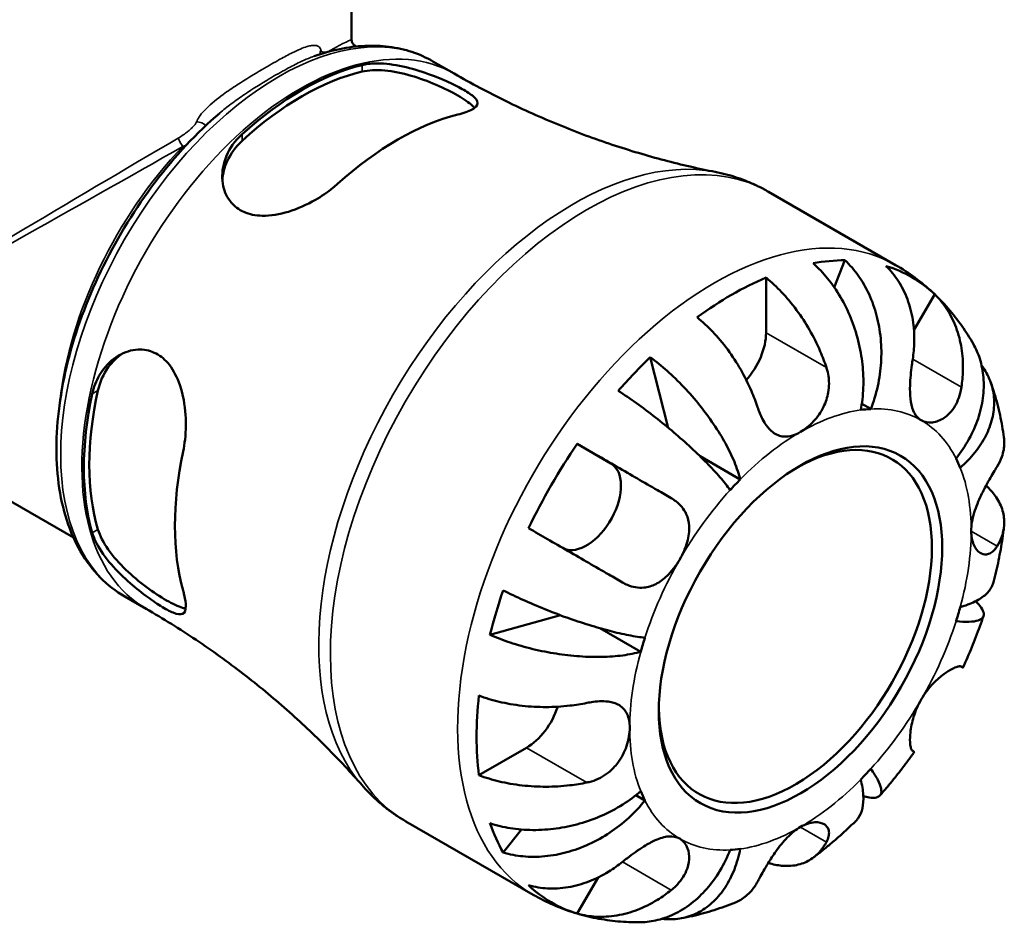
# Model space of a CAD drawing. Header units: millimetres. Extents: x 0 to 905, y -303 to 735.
# Tile 15 of 16: x 824 to 888, y 615 to 673. Entities that reach past the tile are written whole.
import ezdxf

# ---------------------------------------------------------------- set-up
doc = ezdxf.new("R2010")
doc.units = ezdxf.units.MM
doc.layers.add('Visible (ANSI)', color=7, linetype='Continuous', lineweight=50)
doc.layers.add('Visible Narrow (ANSI)', color=7, linetype='Continuous', lineweight=35)

msp = doc.modelspace()

# ---------------------------------------------------------------- linework, layer by layer
at = {"layer": 'Visible (ANSI)'}
for p, q in [((845.366, 671.862), (845.366, 681.506)), ((845.601, 671.454), (845.661, 671.42)), ((850.63, 670.457), (852.002, 669.667)), ((872.335, 662.025), (880.571, 657.283)), ((877.29, 657.595), (876.598, 655.84)), ((872.185, 656.467), (872.185, 652.909)), ((883.096, 655.391), (881.758, 653.074)), ((805.582, 652.196), (827.367, 639.651)), ((864.687, 651.325), (865.86, 646.755)), ((878.965, 647.972), (878.381, 648.308)), ((859.969, 645.715), (862.145, 644.452)), ((870.513, 643.418), (867.915, 644.914)), ((830.694, 635.837), (832.065, 635.047)), ((858.886, 634.629), (854.317, 633.364)), ((864.074, 632.267), (861.424, 633.793)), ((856.681, 626.056), (853.604, 624.284)), ((864.345, 622.651), (863.76, 622.988)), ((848.881, 621.296), (857.116, 616.553)), ((856.352, 620.769), (855.171, 619.284)), ((861.319, 617.673), (859.969, 615.334))]:
    msp.add_line(p, q, dxfattribs=at)
for centre, major_axis, start_param, end_param in [((842.163, 652.283), (9.968, 17.31), 0.504519, 1.06241), ((842.163, 652.283), (9.719, 16.877), 0.497156, 1.069773), ((848.35, 648.72), (-10.178, -17.675), 3.652018, 4.198096), ((869.957, 636.277), (11.648, 20.227), 0.323106, 0.458424), ((869.957, 636.277), (11.648, 20.227), 6.145882, 6.416621), ((869.957, 636.277), (11.648, 20.227), 0.648095, 0.918834), ((869.957, 651.626), (-1.572, -2.73), 1.224104, 2.354261), ((869.957, 636.277), (11.648, 20.227), 1.108505, 1.243823), ((842.163, 652.283), (9.968, 17.31), 2.075316, 2.633206), ((842.163, 652.283), (9.719, 16.877), 2.067952, 2.64057), ((874.412, 633.711), (7.797, 13.54), 0.35876, 0.422771), ((874.08, 633.903), (6.238, 10.832), 2.372816, 7.051962), ((869.957, 636.277), (11.648, 20.227), 1.433493, 1.704232), ((848.35, 648.72), (-10.178, -17.675), 5.222815, 5.768892), ((860.57, 641.724), (1.572, 2.73), 3.205785, 6.281252), ((874.412, 633.711), (7.797, 13.54), 5.856547, 5.920558), ((874.412, 633.711), (-7.797, -13.54), 4.285751, 4.349762), ((869.957, 636.277), (11.648, 20.227), 1.893903, 2.029221), ((874.412, 633.711), (7.797, 13.54), 5.071149, 5.13516), ((874.412, 633.711), (-7.797, -13.54), 5.071149, 5.13516), ((869.957, 636.277), (11.648, 20.227), 2.218891, 2.48963), ((856.681, 628.632), (-1.572, -2.73), 0.783464, 1.920899), ((874.412, 633.711), (7.797, 13.54), 4.285751, 4.349762), ((874.412, 633.711), (-7.797, -13.54), 5.856547, 5.920558), ((869.957, 636.277), (-11.648, -20.227), 5.820894, 5.956212), ((874.412, 633.711), (-7.797, -13.54), 0.35876, 0.422771), ((869.957, 636.277), (-11.648, -20.227), 6.145882, 6.416621)]:
    msp.add_ellipse(centre, major_axis=major_axis, ratio=0.578093, start_param=start_param, end_param=end_param, dxfattribs=at)
msp.add_ellipse((874.412, 633.711), major_axis=(-6.472, -11.24), ratio=0.578093, dxfattribs=at)
for points, knots in [([(845.366, 671.862), (845.366, 671.834), (845.368, 671.804), (845.38, 671.741), (845.39, 671.707), (845.419, 671.642), (845.437, 671.61), (845.48, 671.553), (845.504, 671.527), (845.553, 671.485), (845.578, 671.468), (845.601, 671.454)], [-0.785398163, -0.785398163, -0.785398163, -0.785398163, -0.785011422, -0.785011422, -0.78462468, -0.78462468, -0.784237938, -0.784237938, -0.783851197, -0.783851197, -0.783464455, -0.783464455, -0.783464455, -0.783464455]), ([(850.63, 670.457), (850.199, 670.705), (849.743, 670.909), (848.791, 671.224), (848.295, 671.336), (847.276, 671.467), (846.752, 671.487), (845.685, 671.437), (845.142, 671.367), (844.045, 671.143), (843.49, 670.989), (842.933, 670.794)], [5.4997209, 5.4997209, 5.4997209, 5.4997209, 5.6178169, 5.6178169, 5.735913, 5.735913, 5.8540091, 5.8540091, 5.9721052, 5.9721052, 6.0902013, 6.0902013, 6.0902013, 6.0902013]), ([(843.343, 670.946), (843.343, 670.946), (843.345, 670.94), (843.349, 670.933), (843.349, 670.933), (843.349, 670.932)], [0.0033944, 0.0033944, 0.0033944, 0.0033944, 0.02229295, 0.02229295, 0.02345992, 0.02345992, 0.02345992, 0.02345992]), ([(846.052, 670.221), (846.132, 670.241), (846.215, 670.258), (846.644, 670.329), (847.028, 670.341), (847.967, 670.276), (848.535, 670.172), (849.655, 669.878), (850.204, 669.694), (851.157, 669.325), (851.559, 669.151), (852.274, 668.808), (852.577, 668.647), (853.113, 668.315), (853.313, 668.155), (853.552, 667.836), (853.552, 667.684), (853.309, 667.408), (853.081, 667.283), (852.598, 667.114), (852.428, 667.064), (852.239, 667.016)], [-1.525665, -1.525665, -1.525665, -1.525665, -1.490267, -1.490267, -1.348532, -1.348532, -1.166261, -1.166261, -0.994331, -0.994331, -0.853709, -0.853709, -0.716119, -0.716119, -0.551603, -0.551603, -0.354907, -0.354907, -0.169128, -0.169128, -0.085551, -0.085551, -0.085551, -0.085551]), ([(846.052, 669.796), (846.454, 669.89), (846.959, 669.917), (848.058, 669.817), (848.652, 669.691), (849.735, 669.377), (850.301, 669.171), (851.357, 668.717), (851.848, 668.47), (852.63, 668.02), (852.963, 667.792), (853.236, 667.54), (853.282, 667.492), (853.322, 667.446)], [0.6660838, 0.6660838, 0.6660838, 0.6660838, 0.8440079, 0.8440079, 1.021932, 1.021932, 1.1878912, 1.1878912, 1.3538504, 1.3538504, 1.5198097, 1.5198097, 1.55929, 1.55929, 1.55929, 1.55929]), ([(852.002, 669.667), (853.103, 669.033), (854.225, 668.436), (856.493, 667.326), (857.639, 666.813), (859.934, 665.874), (861.084, 665.449), (863.365, 664.688), (864.497, 664.352), (866.726, 663.766), (867.822, 663.516), (868.893, 663.306)], [5.4997209, 5.4997209, 5.4997209, 5.4997209, 5.5386927, 5.5386927, 5.5776646, 5.5776646, 5.6166365, 5.6166365, 5.6556084, 5.6556084, 5.6945802, 5.6945802, 5.6945802, 5.6945802]), ([(836.827, 667.114), (835.345, 665.838), (833.934, 664.324), (831.389, 660.976), (830.256, 659.144), (828.373, 655.343), (827.624, 653.373), (826.587, 649.483), (826.3, 647.563), (826.231, 643.955), (826.451, 642.267), (827.404, 639.325), (828.13, 638.061), (829.572, 636.591), (830.109, 636.173), (830.694, 635.837)], [0.241704, 0.241704, 0.241704, 0.241704, 0.569207, 0.569207, 0.895477, 0.895477, 1.221541, 1.221541, 1.548562, 1.548562, 1.876547, 1.876547, 2.19801, 2.19801, 2.358128, 2.358128, 2.358128, 2.358128]), ([(844.461, 662.537), (844.363, 662.45), (844.262, 662.363), (843.81, 661.999), (843.426, 661.737), (842.464, 661.184), (841.87, 660.917), (840.7, 660.558), (840.125, 660.459), (839.153, 660.482), (838.752, 660.561), (838.067, 660.866), (837.787, 661.075), (837.315, 661.636), (837.147, 661.993), (836.96, 662.829), (836.971, 663.313), (837.208, 664.293), (837.447, 664.786), (837.935, 665.409), (838.096, 665.582), (838.274, 665.742)], [-1.536164, -1.536164, -1.536164, -1.536164, -1.493155, -1.493155, -1.351935, -1.351935, -1.159433, -1.159433, -0.974762, -0.974762, -0.82867, -0.82867, -0.693053, -0.693053, -0.540165, -0.540165, -0.362729, -0.362729, -0.174354, -0.174354, -0.095807, -0.095807, -0.095807, -0.095807]), ([(837.001, 662.785), (837.03, 663.182), (837.133, 663.599), (837.531, 664.488), (837.871, 664.948), (838.274, 665.317)], [0.3675589, 0.3675589, 0.3675589, 0.3675589, 0.5098425, 0.5098425, 0.6877666, 0.6877666, 0.6877666, 0.6877666]), ([(872.335, 662.025), (872.122, 662.148), (871.904, 662.264), (871.46, 662.481), (871.235, 662.582), (870.779, 662.769), (870.548, 662.854), (870.082, 663.01), (869.846, 663.08), (869.372, 663.205), (869.133, 663.259), (868.893, 663.306)], [5.4997209, 5.4997209, 5.4997209, 5.4997209, 5.5386927, 5.5386927, 5.5776646, 5.5776646, 5.6166365, 5.6166365, 5.6556084, 5.6556084, 5.6945802, 5.6945802, 5.6945802, 5.6945802]), ([(877.29, 657.595), (877.61, 657.295), (877.903, 656.952), (878.397, 656.257), (878.642, 655.839), (879.053, 654.943), (879.22, 654.465), (879.459, 653.558), (879.553, 653.045), (879.653, 651.999), (879.658, 651.467), (879.598, 650.493), (879.527, 649.962), (879.298, 648.924), (879.14, 648.418), (878.965, 647.972)], [0.149402, 0.149402, 0.149402, 0.149402, 0.29125, 0.29125, 0.437065, 0.437065, 0.58288, 0.58288, 0.729035, 0.729035, 0.87519, 0.87519, 1.021915, 1.021915, 1.168639, 1.168639, 1.168639, 1.168639]), ([(878.311, 647.909), (878.398, 648.346), (878.459, 648.843), (878.497, 649.862), (878.475, 650.384), (878.371, 651.342), (878.28, 651.866), (878.02, 652.896), (877.851, 653.402), (877.486, 654.297), (877.258, 654.769), (876.739, 655.655), (876.449, 656.068), (875.888, 656.757), (875.567, 657.097), (875.228, 657.395)], [3.513394, 3.513394, 3.513394, 3.513394, 3.660118, 3.660118, 3.806842, 3.806842, 3.952998, 3.952998, 4.099153, 4.099153, 4.244968, 4.244968, 4.390783, 4.390783, 4.532631, 4.532631, 4.532631, 4.532631]), ([(881.675, 651.202), (881.729, 651.554), (881.764, 651.923), (881.788, 652.794), (881.753, 653.292), (881.612, 654.172), (881.495, 654.636), (881.168, 655.506), (880.959, 655.914), (880.518, 656.591), (880.249, 656.926), (879.946, 657.22)], [3.8923951, 3.8923951, 3.8923951, 3.8923951, 3.9983109, 3.9983109, 4.1454192, 4.1454192, 4.2913159, 4.2913159, 4.4372126, 4.4372126, 4.5782477, 4.5782477, 4.5782477, 4.5782477]), ([(885.603, 652.159), (885.374, 652.563), (885.124, 652.961), (884.579, 653.736), (884.284, 654.114), (883.651, 654.843), (883.312, 655.194), (882.593, 655.86), (882.213, 656.175), (881.417, 656.763), (881.001, 657.035), (880.571, 657.283)], [5.1710079, 5.1710079, 5.1710079, 5.1710079, 5.2367505, 5.2367505, 5.3024931, 5.3024931, 5.3682357, 5.3682357, 5.4339783, 5.4339783, 5.4997209, 5.4997209, 5.4997209, 5.4997209]), ([(872.185, 656.467), (872.54, 656.178), (872.886, 655.852), (873.511, 655.192), (873.844, 654.796), (874.467, 653.954), (874.755, 653.507), (875.242, 652.661), (875.485, 652.183), (875.844, 651.349), (875.978, 650.997), (876.089, 650.66)], [0.14941, 0.14941, 0.14941, 0.14941, 0.290445, 0.290445, 0.4363418, 0.4363418, 0.5822385, 0.5822385, 0.7293467, 0.7293467, 0.8352626, 0.8352626, 0.8352626, 0.8352626]), ([(883.096, 655.391), (883.399, 655.098), (883.668, 654.763), (884.109, 654.086), (884.318, 653.678), (884.645, 652.808), (884.762, 652.344), (884.903, 651.464), (884.938, 650.966), (884.914, 650.095), (884.879, 649.726), (884.825, 649.374)], [0.14941, 0.14941, 0.14941, 0.14941, 0.290445, 0.290445, 0.4363418, 0.4363418, 0.5822385, 0.5822385, 0.7293467, 0.7293467, 0.8352626, 0.8352626, 0.8352626, 0.8352626]), ([(871.635, 648.095), (871.523, 648.431), (871.389, 648.784), (871.03, 649.617), (870.788, 650.095), (870.301, 650.942), (870.012, 651.389), (869.389, 652.231), (869.056, 652.626), (868.431, 653.286), (868.085, 653.613), (867.73, 653.902)], [3.8923951, 3.8923951, 3.8923951, 3.8923951, 3.9983109, 3.9983109, 4.1454192, 4.1454192, 4.2913159, 4.2913159, 4.4372126, 4.4372126, 4.5782477, 4.5782477, 4.5782477, 4.5782477]), ([(828.584, 648.96), (828.607, 649.065), (828.634, 649.17), (828.786, 649.682), (828.968, 650.061), (829.492, 650.823), (829.865, 651.176), (830.68, 651.658), (831.114, 651.797), (831.91, 651.831), (832.263, 651.766), (832.918, 651.467), (833.209, 651.242), (833.766, 650.606), (834.005, 650.176), (834.403, 649.124), (834.536, 648.485), (834.655, 647.218), (834.65, 646.591), (834.556, 645.727), (834.515, 645.467), (834.462, 645.218)], [-1.525665, -1.525665, -1.525665, -1.525665, -1.490267, -1.490267, -1.348532, -1.348532, -1.166261, -1.166261, -0.994331, -0.994331, -0.853709, -0.853709, -0.716119, -0.716119, -0.551603, -0.551603, -0.354907, -0.354907, -0.169128, -0.169128, -0.085551, -0.085551, -0.085551, -0.085551]), ([(884.479, 644.772), (884.777, 645.147), (885.069, 645.575), (885.559, 646.461), (885.759, 646.918), (886.045, 647.761), (886.158, 648.224), (886.28, 649.141), (886.288, 649.595), (886.222, 650.402), (886.141, 650.83), (885.902, 651.564), (885.761, 651.878), (885.603, 652.159)], [3.5133937, 3.5133937, 3.5133937, 3.5133937, 3.6601181, 3.6601181, 3.8068425, 3.8068425, 3.9529976, 3.9529976, 4.0991526, 4.0991526, 4.2449679, 4.2449679, 4.3633883, 4.3633883, 4.3633883, 4.3633883]), ([(828.952, 649.172), (829.071, 649.705), (829.3, 650.23), (829.873, 651.024), (830.185, 651.323), (830.517, 651.548)], [0.6660838, 0.6660838, 0.6660838, 0.6660838, 0.8440079, 0.8440079, 0.9872595, 0.9872595, 0.9872595, 0.9872595]), ([(864.687, 651.325), (865.062, 651.048), (865.438, 650.74), (866.13, 650.126), (866.507, 649.763), (867.235, 648.997), (867.584, 648.595), (868.192, 647.84), (868.507, 647.418), (869.08, 646.568), (869.339, 646.141), (869.762, 645.367), (869.966, 644.949), (870.298, 644.143), (870.426, 643.755), (870.513, 643.418)], [0.149402, 0.149402, 0.149402, 0.149402, 0.29125, 0.29125, 0.437065, 0.437065, 0.58288, 0.58288, 0.729035, 0.729035, 0.87519, 0.87519, 1.021915, 1.021915, 1.168639, 1.168639, 1.168639, 1.168639]), ([(882.225, 647.243), (882.114, 647.307), (882.016, 647.391), (881.84, 647.602), (881.764, 647.732), (881.615, 648.098), (881.559, 648.352), (881.499, 648.906), (881.493, 649.198), (881.51, 649.721), (881.524, 649.94), (881.564, 650.379), (881.589, 650.595), (881.635, 650.941), (881.654, 651.072), (881.675, 651.202)], [0, 0, 0, 0, 0.0660814, 0.0660814, 0.1366745, 0.1366745, 0.238734, 0.238734, 0.3345777, 0.3345777, 0.4015785, 0.4015785, 0.4668531, 0.4668531, 0.5074534, 0.5074534, 0.5074534, 0.5074534]), ([(876.089, 650.66), (876.094, 650.648), (876.098, 650.635), (876.156, 650.451), (876.198, 650.275), (876.247, 649.939), (876.259, 649.78), (876.26, 649.429), (876.243, 649.236), (876.153, 648.72), (876.048, 648.405), (875.733, 647.762), (875.513, 647.449), (874.999, 646.89), (874.707, 646.655), (874.412, 646.485)], [-0.5107229, -0.5107229, -0.5107229, -0.5107229, -0.5065357, -0.5065357, -0.4498196, -0.4498196, -0.4007076, -0.4007076, -0.3417366, -0.3417366, -0.2415977, -0.2415977, -0.1249838, -0.1249838, 0, 0, 0, 0]), ([(886.134, 650.783), (886.198, 650.698), (886.257, 650.613), (886.501, 650.235), (886.665, 649.894), (886.884, 649.183), (886.94, 648.811), (886.954, 648.119), (886.915, 647.734), (886.727, 646.964), (886.578, 646.58), (886.224, 645.888), (885.986, 645.516), (885.416, 644.805), (885.084, 644.466), (884.75, 644.173)], [0.2495743, 0.2495743, 0.2495743, 0.2495743, 0.2912498, 0.2912498, 0.4370651, 0.4370651, 0.5828803, 0.5828803, 0.7290354, 0.7290354, 0.8751905, 0.8751905, 1.0219149, 1.0219149, 1.1686392, 1.1686392, 1.1686392, 1.1686392]), ([(884.825, 649.374), (884.804, 649.245), (884.778, 649.117), (884.694, 648.793), (884.626, 648.602), (884.458, 648.238), (884.357, 648.069), (884.086, 647.706), (883.905, 647.533), (883.464, 647.23), (883.2, 647.132), (882.681, 647.073), (882.433, 647.122), (882.225, 647.243)], [-0.5076659, -0.5076659, -0.5076659, -0.5076659, -0.4671899, -0.4671899, -0.4020022, -0.4020022, -0.3350664, -0.3350664, -0.2430046, -0.2430046, -0.1248886, -0.1248886, 0, 0, 0, 0]), ([(887.576, 646.143), (887.544, 646.381), (887.506, 646.619), (887.423, 647.095), (887.376, 647.333), (887.273, 647.807), (887.217, 648.045), (887.094, 648.518), (887.028, 648.754), (886.884, 649.225), (886.806, 649.46), (886.723, 649.695)], [4.8584583, 4.8584583, 4.8584583, 4.8584583, 4.8949241, 4.8949241, 4.9313899, 4.9313899, 4.9678556, 4.9678556, 5.0043214, 5.0043214, 5.0407872, 5.0407872, 5.0407872, 5.0407872]), ([(869.859, 642.729), (869.684, 642.972), (869.458, 643.258), (868.936, 643.863), (868.64, 644.183), (868.052, 644.784), (867.707, 645.12), (866.973, 645.8), (866.584, 646.144), (865.851, 646.767), (865.439, 647.103), (864.604, 647.755), (864.182, 648.071), (863.424, 648.614), (863.019, 648.893), (862.625, 649.15)], [3.513394, 3.513394, 3.513394, 3.513394, 3.660118, 3.660118, 3.806842, 3.806842, 3.952998, 3.952998, 4.099153, 4.099153, 4.244968, 4.244968, 4.390783, 4.390783, 4.532631, 4.532631, 4.532631, 4.532631]), ([(874.412, 646.485), (874.235, 646.383), (874.059, 646.306), (873.696, 646.2), (873.512, 646.178), (873.074, 646.211), (872.834, 646.307), (872.463, 646.597), (872.324, 646.747), (872.114, 647.043), (872.037, 647.17), (871.898, 647.433), (871.836, 647.567), (871.726, 647.833), (871.679, 647.962), (871.635, 648.095)], [0, 0, 0, 0, 0.0751484, 0.0751484, 0.1577568, 0.1577568, 0.278871, 0.278871, 0.3605643, 0.3605643, 0.4131592, 0.4131592, 0.4617469, 0.4617469, 0.504857, 0.504857, 0.504857, 0.504857]), ([(887.138, 644.248), (887.262, 644.448), (887.367, 644.662), (887.549, 645.181), (887.599, 645.49), (887.601, 645.892), (887.593, 646.016), (887.576, 646.143)], [3.8923951, 3.8923951, 3.8923951, 3.8923951, 3.9983109, 3.9983109, 4.1454192, 4.1454192, 4.2078198, 4.2078198, 4.2078198, 4.2078198]), ([(859.969, 645.715), (860.375, 645.481), (860.799, 645.236), (861.608, 644.77), (862.066, 644.506), (862.984, 643.976), (863.444, 643.71), (864.277, 643.229), (864.727, 642.969), (865.469, 642.539), (865.771, 642.365), (866.05, 642.204)], [0.14941, 0.14941, 0.14941, 0.14941, 0.290445, 0.290445, 0.4363418, 0.4363418, 0.5822385, 0.5822385, 0.7293467, 0.7293467, 0.8352626, 0.8352626, 0.8352626, 0.8352626]), ([(885.461, 640.074), (885.461, 640.253), (885.477, 640.441), (885.543, 640.843), (885.594, 641.056), (885.775, 641.65), (885.932, 642.03), (886.233, 642.663), (886.365, 642.915), (886.591, 643.326), (886.684, 643.489), (886.863, 643.796), (886.948, 643.938), (887.066, 644.131), (887.103, 644.191), (887.138, 644.248)], [-2.1766796, -2.1766796, -2.1766796, -2.1766796, -2.1108665, -2.1108665, -2.0405522, -2.0405522, -1.917383, -1.917383, -1.8294227, -1.8294227, -1.7655818, -1.7655818, -1.7011788, -1.7011788, -1.6696191, -1.6696191, -1.6696191, -1.6696191]), ([(886.422, 643.018), (886.655, 642.802), (886.854, 642.576), (887.194, 642.1), (887.352, 641.807), (887.556, 641.208), (887.602, 640.902), (887.599, 640.339), (887.549, 640.031), (887.367, 639.512), (887.262, 639.298), (887.138, 639.098)], [0.1684477, 0.1684477, 0.1684477, 0.1684477, 0.290445, 0.290445, 0.4363418, 0.4363418, 0.5822385, 0.5822385, 0.7293467, 0.7293467, 0.8352626, 0.8352626, 0.8352626, 0.8352626]), ([(866.05, 642.204), (866.151, 642.145), (866.248, 642.081), (866.487, 641.898), (866.619, 641.773), (866.85, 641.49), (866.947, 641.335), (867.125, 640.936), (867.186, 640.687), (867.228, 640.084), (867.182, 639.728), (866.974, 638.986), (866.808, 638.606), (866.6, 638.245)], [-0.5076659, -0.5076659, -0.5076659, -0.5076659, -0.4671899, -0.4671899, -0.4020022, -0.4020022, -0.3350664, -0.3350664, -0.2430046, -0.2430046, -0.1248886, -0.1248886, 0, 0, 0, 0]), ([(834.462, 636.225), (834.489, 636.129), (834.513, 636.036), (834.603, 635.655), (834.638, 635.411), (834.636, 634.956), (834.57, 634.79), (834.296, 634.658), (834.093, 634.684), (833.587, 634.892), (833.317, 635.038), (832.71, 635.418), (832.388, 635.639), (831.665, 636.178), (831.272, 636.496), (830.454, 637.228), (830.039, 637.645), (829.308, 638.521), (829, 638.98), (828.704, 639.61), (828.635, 639.791), (828.584, 639.967)], [-1.536164, -1.536164, -1.536164, -1.536164, -1.493155, -1.493155, -1.351935, -1.351935, -1.159433, -1.159433, -0.974762, -0.974762, -0.82867, -0.82867, -0.693053, -0.693053, -0.540165, -0.540165, -0.362729, -0.362729, -0.174354, -0.174354, -0.095807, -0.095807, -0.095807, -0.095807]), ([(834.626, 635.058), (834.565, 635.069), (834.5, 635.086), (834.143, 635.194), (833.778, 635.367), (833.387, 635.593), (832.996, 635.818), (832.537, 636.119), (831.615, 636.806), (831.154, 637.193), (830.34, 637.975), (829.935, 638.427), (829.3, 639.33), (829.071, 639.782), (828.952, 640.179)], [-0.2062677, -0.2062677, -0.2062677, -0.2062677, -0.1659592, -0.1659592, 0, 0, 0, 0.1659592, 0.1659592, 0.3319185, 0.3319185, 0.5098425, 0.5098425, 0.6877666, 0.6877666, 0.6877666, 0.6877666]), ([(862.9, 636.748), (862.621, 636.909), (862.319, 637.083), (861.577, 637.513), (861.127, 637.773), (860.294, 638.254), (859.834, 638.52), (858.916, 639.05), (858.458, 639.314), (857.649, 639.78), (857.225, 640.025), (856.819, 640.259)], [3.8923951, 3.8923951, 3.8923951, 3.8923951, 3.9983109, 3.9983109, 4.1454192, 4.1454192, 4.2913159, 4.2913159, 4.4372126, 4.4372126, 4.5782477, 4.5782477, 4.5782477, 4.5782477]), ([(887.138, 639.098), (887.089, 639.019), (887.038, 638.948), (886.904, 638.794), (886.819, 638.721), (886.636, 638.612), (886.539, 638.579), (886.303, 638.557), (886.165, 638.592), (885.873, 638.777), (885.73, 638.952), (885.52, 639.43), (885.461, 639.733), (885.461, 640.074)], [-0.5081641, -0.5081641, -0.5081641, -0.5081641, -0.4646053, -0.4646053, -0.4015475, -0.4015475, -0.3356183, -0.3356183, -0.2428696, -0.2428696, -0.1249066, -0.1249066, 0, 0, 0, 0]), ([(886.905, 636.768), (886.966, 637.003), (887.023, 637.238), (887.131, 637.708), (887.183, 637.944), (887.279, 638.416), (887.325, 638.653), (887.409, 639.126), (887.448, 639.363), (887.519, 639.838), (887.552, 640.075), (887.581, 640.313)], [4.3773233, 4.3773233, 4.3773233, 4.3773233, 4.4139606, 4.4139606, 4.4505979, 4.4505979, 4.4872352, 4.4872352, 4.5238726, 4.5238726, 4.5605099, 4.5605099, 4.5605099, 4.5605099]), ([(866.6, 638.245), (866.489, 638.054), (866.368, 637.871), (866.097, 637.513), (865.947, 637.341), (865.556, 636.965), (865.309, 636.781), (864.799, 636.525), (864.544, 636.448), (864.1, 636.403), (863.917, 636.409), (863.557, 636.469), (863.383, 636.521), (863.106, 636.637), (863.002, 636.689), (862.9, 636.748)], [0, 0, 0, 0, 0.0660814, 0.0660814, 0.1366745, 0.1366745, 0.238734, 0.238734, 0.3345777, 0.3345777, 0.4015785, 0.4015785, 0.4668531, 0.4668531, 0.5074534, 0.5074534, 0.5074534, 0.5074534]), ([(884.75, 635.156), (885.084, 635.249), (885.416, 635.37), (885.986, 635.652), (886.224, 635.814), (886.578, 636.137), (886.727, 636.328), (886.857, 636.609), (886.885, 636.688), (886.905, 636.768)], [3.5133937, 3.5133937, 3.5133937, 3.5133937, 3.6601181, 3.6601181, 3.8068425, 3.8068425, 3.9529976, 3.9529976, 4.0086354, 4.0086354, 4.0086354, 4.0086354]), ([(855.171, 636.239), (855.591, 636.027), (856.035, 635.816), (856.885, 635.432), (857.369, 635.224), (858.351, 634.828), (858.849, 634.639), (859.755, 634.315), (860.247, 634.15), (861.202, 633.853), (861.665, 633.722), (862.479, 633.512), (862.904, 633.414), (863.688, 633.263), (864.047, 633.209), (864.345, 633.178)], [0.149402, 0.149402, 0.149402, 0.149402, 0.29125, 0.29125, 0.437065, 0.437065, 0.58288, 0.58288, 0.729035, 0.729035, 0.87519, 0.87519, 1.021915, 1.021915, 1.168639, 1.168639, 1.168639, 1.168639]), ([(885.743, 635.532), (885.844, 635.436), (885.935, 635.34), (886.141, 635.09), (886.222, 634.945), (886.288, 634.709), (886.28, 634.596), (886.158, 634.413), (886.045, 634.342), (885.759, 634.248), (885.559, 634.216), (885.069, 634.199), (884.777, 634.214), (884.479, 634.245)], [0.3549475, 0.3549475, 0.3549475, 0.3549475, 0.4370651, 0.4370651, 0.5828803, 0.5828803, 0.7290354, 0.7290354, 0.8751905, 0.8751905, 1.0219149, 1.0219149, 1.1686392, 1.1686392, 1.1686392, 1.1686392]), ([(846.045, 623.63), (845.326, 624.451), (844.56, 625.274), (842.934, 626.907), (842.076, 627.718), (840.272, 629.309), (839.328, 630.09), (837.364, 631.603), (836.345, 632.337), (834.246, 633.742), (833.166, 634.413), (832.065, 635.047)], [2.1632688, 2.1632688, 2.1632688, 2.1632688, 2.2022407, 2.2022407, 2.2412126, 2.2412126, 2.2801844, 2.2801844, 2.3191563, 2.3191563, 2.3581282, 2.3581282, 2.3581282, 2.3581282]), ([(884.927, 631.246), (885.028, 631.465), (885.127, 631.684), (885.319, 632.124), (885.412, 632.345), (885.595, 632.788), (885.684, 633.011), (885.856, 633.457), (885.94, 633.681), (886.102, 634.131), (886.181, 634.356), (886.257, 634.582)], [4.0834625, 4.0834625, 4.0834625, 4.0834625, 4.1192967, 4.1192967, 4.1551308, 4.1551308, 4.190965, 4.190965, 4.2267991, 4.2267991, 4.2626333, 4.2626333, 4.2626333, 4.2626333]), ([(864.074, 632.267), (863.74, 632.174), (863.34, 632.092), (862.477, 631.978), (862.014, 631.946), (861.132, 631.927), (860.633, 631.938), (859.611, 632.011), (859.089, 632.072), (858.131, 632.221), (857.608, 632.323), (856.581, 632.57), (856.078, 632.715), (855.2, 633.006), (854.745, 633.178), (854.317, 633.364)], [3.513394, 3.513394, 3.513394, 3.513394, 3.660118, 3.660118, 3.806842, 3.806842, 3.952998, 3.952998, 4.099153, 4.099153, 4.244968, 4.244968, 4.390783, 4.390783, 4.532631, 4.532631, 4.532631, 4.532631]), ([(882.225, 629.178), (882.335, 629.368), (882.456, 629.552), (882.725, 629.911), (882.874, 630.083), (883.246, 630.47), (883.473, 630.666), (883.89, 630.975), (884.079, 631.091), (884.357, 631.231), (884.458, 631.272), (884.626, 631.322), (884.694, 631.332), (884.778, 631.327), (884.804, 631.32), (884.825, 631.308)], [0, 0, 0, 0, 0.0660814, 0.0660814, 0.1366745, 0.1366745, 0.238734, 0.238734, 0.3345777, 0.3345777, 0.4015785, 0.4015785, 0.4668531, 0.4668531, 0.5074534, 0.5074534, 0.5074534, 0.5074534]), ([(884.825, 631.308), (884.879, 631.276), (884.914, 631.255), (884.938, 631.24), (884.903, 631.259), (884.82, 631.306), (884.806, 631.314), (884.791, 631.322)], [3.8923951, 3.8923951, 3.8923951, 3.8923951, 3.9983109, 3.9983109, 4.1454192, 4.1454192, 4.1707293, 4.1707293, 4.1707293, 4.1707293]), ([(853.604, 629.435), (854.032, 629.272), (854.488, 629.136), (855.372, 628.926), (855.882, 628.835), (856.923, 628.718), (857.454, 628.691), (858.43, 628.693), (858.966, 628.721), (859.867, 628.827), (860.239, 628.887), (860.586, 628.958)], [0.14941, 0.14941, 0.14941, 0.14941, 0.290445, 0.290445, 0.4363418, 0.4363418, 0.5822385, 0.5822385, 0.7293467, 0.7293467, 0.8352626, 0.8352626, 0.8352626, 0.8352626]), ([(860.586, 628.958), (860.723, 628.986), (860.858, 629.009), (861.184, 629.053), (861.372, 629.067), (861.74, 629.069), (861.917, 629.055), (862.316, 628.984), (862.52, 628.911), (862.913, 628.668), (863.077, 628.48), (863.306, 627.992), (863.363, 627.689), (863.363, 627.349)], [-0.5081641, -0.5081641, -0.5081641, -0.5081641, -0.4646053, -0.4646053, -0.4015475, -0.4015475, -0.3356183, -0.3356183, -0.2428696, -0.2428696, -0.1249066, -0.1249066, 0, 0, 0, 0]), ([(881.675, 625.852), (881.654, 625.864), (881.635, 625.883), (881.589, 625.955), (881.564, 626.019), (881.524, 626.191), (881.51, 626.299), (881.494, 626.604), (881.499, 626.816), (881.558, 627.361), (881.626, 627.704), (881.853, 628.436), (882.016, 628.817), (882.225, 629.178)], [-0.5076659, -0.5076659, -0.5076659, -0.5076659, -0.4671899, -0.4671899, -0.4020022, -0.4020022, -0.3350664, -0.3350664, -0.2430046, -0.2430046, -0.1248886, -0.1248886, 0, 0, 0, 0]), ([(863.363, 627.349), (863.363, 627.17), (863.347, 626.981), (863.28, 626.581), (863.227, 626.369), (863.026, 625.786), (862.841, 625.422), (862.419, 624.859), (862.217, 624.647), (861.823, 624.332), (861.647, 624.217), (861.275, 624.021), (861.081, 623.942), (860.784, 623.853), (860.685, 623.828), (860.586, 623.808)], [-2.1766796, -2.1766796, -2.1766796, -2.1766796, -2.1108665, -2.1108665, -2.0405522, -2.0405522, -1.917383, -1.917383, -1.8294227, -1.8294227, -1.7655818, -1.7655818, -1.7011788, -1.7011788, -1.6696191, -1.6696191, -1.6696191, -1.6696191]), ([(879.554, 622.972), (879.711, 623.151), (879.867, 623.331), (880.175, 623.697), (880.327, 623.881), (880.627, 624.254), (880.776, 624.442), (881.069, 624.821), (881.213, 625.013), (881.498, 625.399), (881.639, 625.594), (881.777, 625.79)], [3.5913648, 3.5913648, 3.5913648, 3.5913648, 3.6271986, 3.6271986, 3.6630323, 3.6630323, 3.698866, 3.698866, 3.7346998, 3.7346998, 3.7705335, 3.7705335, 3.7705335, 3.7705335]), ([(881.777, 625.79), (881.777, 625.791), (881.776, 625.791), (881.764, 625.799), (881.729, 625.82), (881.675, 625.852)], [0.7067644, 0.7067644, 0.7067644, 0.7067644, 0.7293467, 0.7293467, 0.8352626, 0.8352626, 0.8352626, 0.8352626]), ([(878.965, 624.694), (879.14, 624.45), (879.298, 624.204), (879.527, 623.768), (879.598, 623.578), (879.658, 623.28), (879.653, 623.145), (879.553, 622.945), (879.459, 622.88), (879.22, 622.818), (879.053, 622.814), (878.735, 622.864), (878.611, 622.893), (878.481, 622.93)], [3.5133937, 3.5133937, 3.5133937, 3.5133937, 3.6601181, 3.6601181, 3.8068425, 3.8068425, 3.9529976, 3.9529976, 4.0991526, 4.0991526, 4.2449679, 4.2449679, 4.3245958, 4.3245958, 4.3245958, 4.3245958]), ([(860.586, 623.808), (860.239, 623.736), (859.867, 623.676), (858.966, 623.571), (858.43, 623.542), (857.454, 623.54), (856.923, 623.567), (855.882, 623.685), (855.372, 623.775), (854.488, 623.985), (854.032, 624.122), (853.604, 624.284)], [3.8923951, 3.8923951, 3.8923951, 3.8923951, 3.9983109, 3.9983109, 4.1454192, 4.1454192, 4.2913159, 4.2913159, 4.4372126, 4.4372126, 4.5782477, 4.5782477, 4.5782477, 4.5782477]), ([(877.983, 621.318), (878.044, 621.376), (878.1, 621.441), (878.28, 621.697), (878.371, 621.923), (878.475, 622.393), (878.497, 622.682), (878.459, 623.319), (878.398, 623.667), (878.311, 624.005)], [0.6727282, 0.6727282, 0.6727282, 0.6727282, 0.7290354, 0.7290354, 0.8751905, 0.8751905, 1.0219149, 1.0219149, 1.1686392, 1.1686392, 1.1686392, 1.1686392]), ([(846.045, 623.63), (846.206, 623.446), (846.373, 623.267), (846.719, 622.919), (846.898, 622.751), (847.267, 622.425), (847.457, 622.269), (847.847, 621.968), (848.047, 621.824), (848.457, 621.549), (848.667, 621.419), (848.881, 621.296)], [2.1632688, 2.1632688, 2.1632688, 2.1632688, 2.2022407, 2.2022407, 2.2412126, 2.2412126, 2.2801844, 2.2801844, 2.3191563, 2.3191563, 2.3581282, 2.3581282, 2.3581282, 2.3581282]), ([(854.317, 621.176), (854.745, 621.032), (855.2, 620.925), (856.078, 620.784), (856.581, 620.74), (857.608, 620.735), (858.131, 620.773), (859.089, 620.905), (859.611, 621.012), (860.633, 621.301), (861.132, 621.484), (862.014, 621.873), (862.477, 622.115), (863.34, 622.657), (863.74, 622.957), (864.074, 623.25)], [0.149402, 0.149402, 0.149402, 0.149402, 0.29125, 0.29125, 0.437065, 0.437065, 0.58288, 0.58288, 0.729035, 0.729035, 0.87519, 0.87519, 1.021915, 1.021915, 1.168639, 1.168639, 1.168639, 1.168639]), ([(864.345, 622.651), (864.047, 622.276), (863.688, 621.886), (862.904, 621.17), (862.479, 620.842), (861.665, 620.303), (861.202, 620.042), (860.247, 619.605), (859.755, 619.43), (858.849, 619.182), (858.351, 619.087), (857.369, 618.994), (856.885, 618.997), (856.035, 619.076), (855.591, 619.158), (855.171, 619.284)], [3.513394, 3.513394, 3.513394, 3.513394, 3.660118, 3.660118, 3.806842, 3.806842, 3.952998, 3.952998, 4.099153, 4.099153, 4.244968, 4.244968, 4.390783, 4.390783, 4.532631, 4.532631, 4.532631, 4.532631]), ([(874.412, 620.937), (874.567, 621.026), (874.722, 621.097), (875.035, 621.201), (875.192, 621.232), (875.596, 621.256), (875.818, 621.202), (876.095, 621.013), (876.177, 620.907), (876.253, 620.69), (876.265, 620.589), (876.249, 620.372), (876.22, 620.256), (876.149, 620.08), (876.121, 620.021), (876.089, 619.961)], [-2.1766796, -2.1766796, -2.1766796, -2.1766796, -2.1108665, -2.1108665, -2.0405522, -2.0405522, -1.917383, -1.917383, -1.8294227, -1.8294227, -1.7655818, -1.7655818, -1.7011788, -1.7011788, -1.6696191, -1.6696191, -1.6696191, -1.6696191]), ([(875.251, 618.961), (875.442, 619.105), (875.632, 619.252), (876.007, 619.551), (876.193, 619.703), (876.561, 620.013), (876.743, 620.17), (877.104, 620.49), (877.283, 620.652), (877.636, 620.981), (877.811, 621.148), (877.984, 621.317)], [3.2934095, 3.2934095, 3.2934095, 3.2934095, 3.3300548, 3.3300548, 3.3667, 3.3667, 3.4033452, 3.4033452, 3.4399904, 3.4399904, 3.4766357, 3.4766357, 3.4766357, 3.4766357]), ([(871.635, 617.396), (871.679, 617.478), (871.726, 617.565), (871.851, 617.793), (871.933, 617.938), (872.115, 618.254), (872.215, 618.424), (872.476, 618.848), (872.641, 619.103), (873.047, 619.674), (873.291, 619.979), (873.828, 620.532), (874.118, 620.768), (874.412, 620.937)], [-0.5081641, -0.5081641, -0.5081641, -0.5081641, -0.4646053, -0.4646053, -0.4015475, -0.4015475, -0.3356183, -0.3356183, -0.2428696, -0.2428696, -0.1249066, -0.1249066, 0, 0, 0, 0]), ([(862.9, 618.682), (863.001, 618.764), (863.105, 618.847), (863.382, 619.06), (863.557, 619.189), (863.917, 619.443), (864.1, 619.565), (864.533, 619.835), (864.779, 619.97), (865.322, 620.214), (865.607, 620.3), (866.145, 620.348), (866.391, 620.3), (866.6, 620.18)], [-0.5076659, -0.5076659, -0.5076659, -0.5076659, -0.4671899, -0.4671899, -0.4020022, -0.4020022, -0.3350664, -0.3350664, -0.2430046, -0.2430046, -0.1248886, -0.1248886, 0, 0, 0, 0]), ([(866.6, 620.18), (866.71, 620.116), (866.808, 620.032), (866.983, 619.821), (867.056, 619.692), (867.188, 619.337), (867.223, 619.095), (867.19, 618.594), (867.13, 618.341), (866.947, 617.913), (866.85, 617.741), (866.619, 617.413), (866.487, 617.258), (866.249, 617.023), (866.152, 616.937), (866.05, 616.854)], [0, 0, 0, 0, 0.0660814, 0.0660814, 0.1366745, 0.1366745, 0.238734, 0.238734, 0.3345777, 0.3345777, 0.4015785, 0.4015785, 0.4668531, 0.4668531, 0.5074534, 0.5074534, 0.5074534, 0.5074534]), ([(876.089, 619.961), (875.978, 619.753), (875.844, 619.555), (875.485, 619.135), (875.242, 618.936), (874.755, 618.65), (874.467, 618.536), (873.844, 618.411), (873.511, 618.4), (872.927, 618.455), (872.632, 618.513), (872.327, 618.606)], [3.8923951, 3.8923951, 3.8923951, 3.8923951, 3.9983109, 3.9983109, 4.1454192, 4.1454192, 4.2913159, 4.2913159, 4.4372126, 4.4372126, 4.5593329, 4.5593329, 4.5593329, 4.5593329]), ([(863.991, 614.772), (864.321, 614.774), (864.673, 614.81), (865.439, 614.974), (865.851, 615.119), (866.584, 615.466), (866.973, 615.701), (867.707, 616.267), (868.052, 616.597), (868.64, 617.267), (868.936, 617.669), (869.458, 618.538), (869.684, 619.005), (869.859, 619.45)], [0.3153234, 0.3153234, 0.3153234, 0.3153234, 0.4370651, 0.4370651, 0.5828803, 0.5828803, 0.7290354, 0.7290354, 0.8751905, 0.8751905, 1.0219149, 1.0219149, 1.1686392, 1.1686392, 1.1686392, 1.1686392]), ([(870.513, 619.514), (870.426, 619.077), (870.298, 618.619), (869.966, 617.769), (869.762, 617.376), (869.339, 616.722), (869.08, 616.4), (868.507, 615.85), (868.192, 615.622), (867.584, 615.287), (867.235, 615.148), (866.507, 614.98), (866.13, 614.951), (865.673, 614.972), (865.563, 614.982), (865.45, 614.996)], [3.5133937, 3.5133937, 3.5133937, 3.5133937, 3.6601181, 3.6601181, 3.8068425, 3.8068425, 3.9529976, 3.9529976, 4.0991526, 4.0991526, 4.2449679, 4.2449679, 4.3907831, 4.3907831, 4.4351261, 4.4351261, 4.4351261, 4.4351261]), ([(856.819, 617.162), (857.225, 617.047), (857.649, 616.982), (858.458, 616.941), (858.916, 616.964), (859.834, 617.118), (860.294, 617.248), (861.127, 617.568), (861.577, 617.787), (862.319, 618.243), (862.621, 618.458), (862.9, 618.682)], [0.14941, 0.14941, 0.14941, 0.14941, 0.290445, 0.290445, 0.4363418, 0.4363418, 0.5822385, 0.5822385, 0.7293467, 0.7293467, 0.8352626, 0.8352626, 0.8352626, 0.8352626]), ([(866.05, 616.854), (865.771, 616.63), (865.469, 616.415), (864.727, 615.959), (864.277, 615.74), (863.444, 615.42), (862.984, 615.29), (862.066, 615.136), (861.608, 615.112), (860.799, 615.154), (860.375, 615.219), (859.969, 615.334)], [3.8923951, 3.8923951, 3.8923951, 3.8923951, 3.9983109, 3.9983109, 4.1454192, 4.1454192, 4.2913159, 4.2913159, 4.4372126, 4.4372126, 4.5782477, 4.5782477, 4.5782477, 4.5782477]), ([(870.198, 616.058), (870.32, 616.108), (870.436, 616.165), (870.788, 616.371), (871.03, 616.57), (871.389, 616.989), (871.523, 617.188), (871.635, 617.396)], [0.5179719, 0.5179719, 0.5179719, 0.5179719, 0.5822385, 0.5822385, 0.7293467, 0.7293467, 0.8352626, 0.8352626, 0.8352626, 0.8352626]), ([(857.116, 616.553), (857.541, 616.308), (857.98, 616.088), (858.877, 615.698), (859.335, 615.528), (860.26, 615.242), (860.727, 615.125), (861.664, 614.941), (862.133, 614.875), (863.067, 614.789), (863.531, 614.77), (863.991, 614.772)], [2.3581282, 2.3581282, 2.3581282, 2.3581282, 2.4230882, 2.4230882, 2.4880481, 2.4880481, 2.5530081, 2.5530081, 2.6179681, 2.6179681, 2.682928, 2.682928, 2.682928, 2.682928]), ([(866.69, 615.027), (866.935, 615.071), (867.178, 615.121), (867.659, 615.231), (867.897, 615.291), (868.369, 615.42), (868.603, 615.49), (869.066, 615.637), (869.296, 615.716), (869.75, 615.88), (869.975, 615.967), (870.198, 616.057)], [2.8132435, 2.8132435, 2.8132435, 2.8132435, 2.8497167, 2.8497167, 2.88619, 2.88619, 2.9226632, 2.9226632, 2.9591364, 2.9591364, 2.9956097, 2.9956097, 2.9956097, 2.9956097])]:
    msp.add_open_spline(points, degree=3, knots=knots, dxfattribs=at)
at = {"layer": 'Visible Narrow (ANSI)'}
for p, q in [((846.052, 669.796), (846.052, 670.221)), ((838.274, 665.317), (838.274, 665.742)), ((876.089, 650.66), (872.185, 652.909)), ((884.825, 649.374), (881.673, 651.189)), ((828.952, 649.172), (828.584, 648.96)), ((866.05, 642.204), (862.145, 644.452)), ((828.952, 640.179), (828.584, 639.967)), ((887.138, 639.098), (885.461, 640.064)), ((860.586, 623.808), (856.681, 626.056)), ((876.089, 619.961), (874.403, 620.932)), ((866.05, 616.854), (862.889, 618.674))]:
    msp.add_line(p, q, dxfattribs=at)
for centre, major_axis, ratio, start_param, end_param in [((842.034, 652.357), (9.968, 17.31), 0.578093, 0, 3.141593), ((840.662, 653.147), (-9.968, -17.31), 0.578093, 3.141593, 6.283185), ((827.036, 660.993), (-18.329, -10.87), 0.012618, 3.13411, 3.531817), ((843.8, 671.057), (-0.457, -0.112), 0.78261, 5.646594, 6.281684), ((844.369, 671.03), (0.234, -0.408), 0.908677, 4.002477, 4.07789), ((827.036, 660.993), (18.566, 10.46), 0.009274, 6.205032, 6.288684), ((835.546, 666.304), (0.445, -0.151), 0.423169, 0.684054, 2.206607), ((827.036, 660.993), (-18.329, -10.87), 0.012618, 4.307199, 5.490304), ((834.317, 665.241), (-0.235, 0.407), 0.092542, 0.85869, 2.286072), ((827.036, 660.993), (18.566, 10.46), 0.009274, 3.934424, 5.117529), ((839.343, 653.906), (-9.147, -15.884), 0.578093, 4.312748, 5.364402), ((859.732, 642.165), (11.644, 20.221), 0.578093, 0.194859, 2.946733), ((860.608, 641.66), (-11.727, -20.365), 0.578093, 3.141593, 6.283185), ((868.844, 636.918), (11.727, 20.365), 0.578093, 0, 3.141593), ((874.412, 633.711), (7.797, 13.54), 0.578093, 6.281252, 6.641945), ((874.412, 633.711), (-7.797, -13.54), 0.578093, 3.564363, 3.925057), ((874.412, 633.711), (7.797, 13.54), 0.578093, 5.920558, 6.281252), ((874.412, 633.711), (-7.797, -13.54), 0.578093, 3.925057, 4.285751), ((874.412, 633.711), (7.797, 13.54), 0.578093, 5.495853, 5.856547), ((874.412, 633.711), (-7.797, -13.54), 0.578093, 4.349762, 4.710455), ((874.412, 633.711), (7.797, 13.54), 0.578093, 5.13516, 5.495853), ((874.412, 633.711), (-7.797, -13.54), 0.578093, 4.710455, 5.071149), ((874.412, 633.711), (7.797, 13.54), 0.578093, 4.710455, 5.071149), ((874.412, 633.711), (-7.797, -13.54), 0.578093, 5.13516, 5.495853), ((874.412, 633.711), (7.797, 13.54), 0.578093, 4.349762, 4.710455), ((874.412, 633.711), (-7.797, -13.54), 0.578093, 5.495853, 5.856547), ((874.412, 633.711), (7.797, 13.54), 0.578093, 3.925057, 4.285751), ((874.412, 633.711), (-7.797, -13.54), 0.578093, 5.920558, 6.281252), ((874.412, 633.711), (7.797, 13.54), 0.578093, 3.564363, 3.925057), ((874.412, 633.711), (-7.797, -13.54), 0.578093, 6.281252, 6.641945)]:
    msp.add_ellipse(centre, major_axis=major_axis, ratio=ratio, start_param=start_param, end_param=end_param, dxfattribs=at)
for points, knots in [([(843.381, 671.179), (843.372, 671.214), (843.362, 671.244), (843.329, 671.312), (843.305, 671.345), (843.247, 671.404), (843.213, 671.427), (843.126, 671.469), (843.072, 671.482), (842.941, 671.498), (842.862, 671.495), (842.687, 671.471), (842.59, 671.449), (842.35, 671.377), (842.202, 671.322), (841.882, 671.186), (841.708, 671.104), (841.273, 670.887), (841.006, 670.744), (840.364, 670.39), (839.981, 670.171), (839.063, 669.632), (838.517, 669.302), (837.658, 668.742), (837.354, 668.535), (836.671, 668.034), (836.29, 667.734), (835.731, 667.175), (835.525, 666.944), (835.37, 666.64), (835.349, 666.593), (835.333, 666.545)], [0, 0, 0, 0, 0.01706, 0.01706, 0.044356, 0.044356, 0.075956, 0.075956, 0.118978, 0.118978, 0.174906, 0.174906, 0.236813, 0.236813, 0.322691, 0.322691, 0.414921, 0.414921, 0.544526, 0.544526, 0.713013, 0.713013, 0.932045, 0.932045, 1.049728, 1.049728, 1.198657, 1.198657, 1.290578, 1.290578, 1.307375, 1.307375, 1.307375, 1.307375]), ([(843.935, 671.134), (843.854, 671.09), (843.773, 671.062), (843.631, 671.04), (843.571, 671.039), (843.475, 671.065), (843.436, 671.082), (843.395, 671.138), (843.386, 671.155), (843.381, 671.179)], [0, 0, 0, 0, 0.0686147, 0.0686147, 0.1189125, 0.1189125, 0.1535823, 0.1535823, 0.1654664, 0.1654664, 0.1654664, 0.1654664]), ([(836.826, 667.113), (837.066, 667.32), (837.315, 667.515), (837.854, 667.918), (838.146, 668.122), (838.976, 668.681), (839.51, 669.013), (840.422, 669.554), (840.808, 669.773), (841.465, 670.129), (841.743, 670.272), (842.2, 670.493), (842.386, 670.577), (842.691, 670.704), (842.813, 670.752), (842.933, 670.794)], [-1.1515016, -1.1515016, -1.1515016, -1.1515016, -1.0497281, -1.0497281, -0.9320453, -0.9320453, -0.7130128, -0.7130128, -0.5445263, -0.5445263, -0.4149213, -0.4149213, -0.3226914, -0.3226914, -0.2581883, -0.2581883, -0.2581883, -0.2581883]), ([(835.333, 666.545), (835.327, 666.528), (835.32, 666.512), (835.298, 666.47), (835.283, 666.444), (835.243, 666.388), (835.219, 666.357), (835.16, 666.288), (835.125, 666.25), (835.042, 666.166), (834.993, 666.12), (834.878, 666.017), (834.811, 665.961), (834.654, 665.837), (834.564, 665.77), (834.362, 665.63), (834.25, 665.558), (834.135, 665.491)], [0, 0, 0, 0, 0.005823, 0.005823, 0.0151399, 0.0151399, 0.0272519, 0.0272519, 0.0429974, 0.0429974, 0.0634666, 0.0634666, 0.0900765, 0.0900765, 0.1246694, 0.1246694, 0.1655234, 0.1655234, 0.1655234, 0.1655234])]:
    msp.add_open_spline(points, degree=3, knots=knots, dxfattribs=at)
msp.add_open_spline([(834.443, 664.958), (834.521, 664.982), (834.597, 665.009), (834.672, 665.038)], degree=3, dxfattribs=at)

doc.saveas('drawing.dxf')
